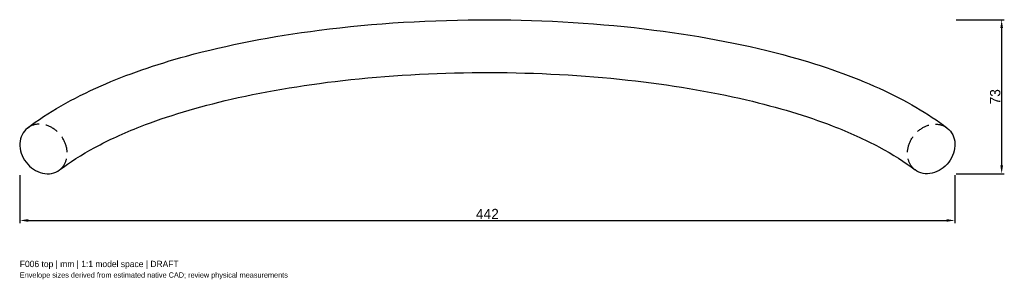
# Model space of a CAD drawing. Header units: millimetres. Extents: x -221 to 245, y -87 to 37.
import ezdxf

# ---------------------------------------------------------------- set-up
doc = ezdxf.new("R2010")
doc.units = ezdxf.units.MM
doc.linetypes.add('HIDDEN', pattern=[9.525, 6.35, -3.175])
for name, color, linetype in [('ANNOTATIONS', 7, 'Continuous'), ('DIMENSIONS', 7, 'Continuous'), ('HIDDEN', 8, 'HIDDEN'), ('VISIBLE', 7, 'Continuous')]:
    doc.layers.add(name, color=color, linetype=linetype)
doc.dimstyles.get("Standard").update_dxf_attribs({"dimtxt": 2.5, "dimasz": 2.5, "dimexe": 1.25, "dimexo": 0.625, "dimtad": 1, "dimcen": 2.5, "dimazin": 3, "dimtfac": 1, "dimtmove": 0, "dimatfit": 3})

# ---------------------------------------------------------------- blocks, each defined once
blk = doc.blocks.new('_CLOSEDFILLED')
at = {"color": 0, "linetype": 'BYBLOCK'}
blk.add_solid([(-1, 0.16), (0, 0), (-1, -0.16)], dxfattribs=at)
blk = doc.blocks.new('*D1')
at = {"color": 0}
for p, q in [((-221.22, -37.13), (-221.22, -59.88)), ((221.22, -37.13), (221.22, -59.88)), ((-217.23, -58.63), (217.23, -58.63))]:
    blk.add_line(p, q, dxfattribs=at)
at = {"layer": 'Defpoints'}
for p in [(-221.22, -36.51), (221.22, -36.51), (-221.22, -58.63)]:
    blk.add_point(p, dxfattribs=at)
at = {"layer": 'DIMENSIONS', "color": 0, "xscale": 3.9818731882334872, "yscale": 3.9818731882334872, "rotation": 180}
blk.add_blockref('_CLOSEDFILLED', (-221.22, -58.63), dxfattribs=at)
at = {"layer": 'DIMENSIONS', "color": 0, "xscale": 3.9818731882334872, "yscale": 3.9818731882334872}
blk.add_blockref('_CLOSEDFILLED', (221.22, -58.63), dxfattribs=at)
at = {"layer": 'DIMENSIONS', "color": 0, "insert": (0, -55.57), "char_height": 4.867, "attachment_point": 5}
blk.add_mtext('442', dxfattribs=at)
blk = doc.blocks.new('*D2')
at = {"color": 0}
for p, q in [((221.84, 36.51), (244.59, 36.51)), ((243.34, -32.53), (243.34, 32.53)), ((221.84, -36.51), (244.59, -36.51))]:
    blk.add_line(p, q, dxfattribs=at)
at = {"layer": 'Defpoints'}
for p in [(221.22, 36.51), (221.22, -36.51), (243.34, -36.51)]:
    blk.add_point(p, dxfattribs=at)
at = {"layer": 'DIMENSIONS', "color": 0, "xscale": 3.9818731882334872, "yscale": 3.9818731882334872}
for p, rotation in [((243.34, 36.51), 90), ((243.34, -36.51), 270)]:
    blk.add_blockref('_CLOSEDFILLED', p, dxfattribs=dict(at, rotation=rotation))
at = {"layer": 'DIMENSIONS', "color": 0, "insert": (240.28, 0), "char_height": 4.867, "attachment_point": 5, "rotation": 90}
blk.add_mtext('73', dxfattribs=at)

msp = doc.modelspace()

# ---------------------------------------------------------------- linework, layer by layer
at = {"layer": 'HIDDEN'}
for points, knots in [([(-198.961, -24.742), (-199.306, -22.677), (-200.182, -20.589), (-201.485, -18.783), (-202.783, -16.974), (-204.501, -15.454), (-206.4, -14.441), (-208.298, -13.423), (-210.368, -12.913), (-212.326, -12.982), (-214.284, -13.045), (-216.124, -13.685), (-217.593, -14.813)], [0, 0, 0, 0, 0.5342793, 0.5342793, 0.5342793, 1.0685586, 1.0685586, 1.0685586, 1.6028378, 1.6028378, 1.6028378, 2.1371171, 2.1371171, 2.1371171, 2.1371171]), ([(198.961, -24.742), (199.306, -22.677), (200.182, -20.589), (201.485, -18.783), (202.783, -16.974), (204.501, -15.454), (206.4, -14.441), (208.298, -13.423), (210.368, -12.913), (212.326, -12.982), (214.284, -13.045), (216.124, -13.685), (217.593, -14.813)], [0, 0, 0, 0, 0.5342793, 0.5342793, 0.5342793, 1.0685586, 1.0685586, 1.0685586, 1.6028378, 1.6028378, 1.6028378, 2.1371171, 2.1371171, 2.1371171, 2.1371171]), ([(-202.407, -34.672), (-201.016, -33.611), (-199.958, -32.119), (-199.364, -30.385), (-198.765, -28.654), (-198.631, -26.688), (-198.961, -24.742)], [0, 0, 0, 0, 0.5, 0.5, 0.5, 1, 1, 1, 1]), ([(202.407, -34.672), (201.016, -33.611), (199.958, -32.119), (199.364, -30.385), (198.765, -28.654), (198.631, -26.688), (198.961, -24.742)], [0, 0, 0, 0, 0.5, 0.5, 0.5, 1, 1, 1, 1])]:
    msp.add_open_spline(points, degree=3, knots=knots, dxfattribs=at)
at = {"layer": 'VISIBLE'}
for points, knots in [([(-217.593, -14.813), (-207.986, -7.463), (-196.326, -0.758), (-182.77, 5.207), (-170.677, 10.531), (-157.078, 15.26), (-142.279, 19.311), (-123.074, 24.572), (-101.859, 28.686), (-79.564, 31.554), (-53.598, 34.898), (-26.185, 36.558), (1.201, 36.507), (27.532, 36.46), (53.849, 34.832), (78.841, 31.646), (101.863, 28.716), (123.745, 24.459), (143.469, 18.983), (158.893, 14.705), (172.989, 9.685), (185.416, 4.022), (197.85, -1.641), (208.615, -7.947), (217.593, -14.813)], [0, 0, 0, 0, 0.1266851, 0.1266851, 0.1266851, 0.2397675, 0.2397675, 0.2397675, 0.3865547, 0.3865547, 0.3865547, 0.5575215, 0.5575215, 0.5575215, 0.7219042, 0.7219042, 0.7219042, 0.8733149, 0.8733149, 0.8733149, 0.9366574, 0.9366574, 0.9366574, 1, 1, 1, 1]), ([(-202.407, -34.672), (-197.655, -31.037), (-192.072, -27.445), (-185.676, -23.993), (-179.282, -20.54), (-172.076, -17.226), (-164.144, -14.128), (-151.487, -9.18), (-136.975, -4.791), (-121.157, -1.15), (-103.619, 2.894), (-84.494, 6.022), (-64.592, 8.144), (-43.264, 10.42), (-21.045, 11.548), (1.153, 11.507), (23.233, 11.468), (45.304, 10.272), (66.466, 7.941), (86.243, 5.765), (105.224, 2.591), (122.607, -1.487), (137.459, -4.966), (151.133, -9.106), (163.167, -13.749), (171.321, -16.892), (178.725, -20.263), (185.283, -23.781), (191.843, -27.298), (197.558, -30.962), (202.407, -34.672)], [0, 0, 0, 0, 0.0691517, 0.0691517, 0.0691517, 0.1383033, 0.1383033, 0.1383033, 0.2486939, 0.2486939, 0.2486939, 0.3711047, 0.3711047, 0.3711047, 0.5022717, 0.5022717, 0.5022717, 0.632744, 0.632744, 0.632744, 0.7546896, 0.7546896, 0.7546896, 0.8588691, 0.8588691, 0.8588691, 0.9294346, 0.9294346, 0.9294346, 1, 1, 1, 1]), ([(-217.593, -14.813), (-218.674, -15.638), (-219.556, -16.722), (-220.173, -17.982), (-220.791, -19.241), (-221.144, -20.676), (-221.205, -22.178), (-221.268, -23.68), (-221.038, -25.249), (-220.534, -26.765), (-220.031, -28.281), (-219.255, -29.744), (-218.262, -31.043), (-217.27, -32.344), (-216.064, -33.479), (-214.733, -34.365), (-213.402, -35.251), (-211.949, -35.887), (-210.481, -36.223), (-209.014, -36.561), (-207.533, -36.599), (-206.152, -36.333), (-204.77, -36.069), (-203.489, -35.501), (-202.407, -34.672)], [0, 0, 0, 0, 0.125, 0.125, 0.125, 0.25, 0.25, 0.25, 0.375, 0.375, 0.375, 0.5, 0.5, 0.5, 0.625, 0.625, 0.625, 0.75, 0.75, 0.75, 0.875, 0.875, 0.875, 1, 1, 1, 1]), ([(217.593, -14.813), (218.674, -15.638), (219.556, -16.722), (220.173, -17.982), (220.791, -19.241), (221.144, -20.676), (221.205, -22.178), (221.268, -23.68), (221.038, -25.249), (220.534, -26.765), (220.031, -28.281), (219.255, -29.744), (218.262, -31.043), (217.27, -32.344), (216.064, -33.479), (214.733, -34.365), (213.402, -35.251), (211.949, -35.887), (210.481, -36.223), (209.014, -36.561), (207.533, -36.599), (206.152, -36.333), (204.77, -36.069), (203.489, -35.501), (202.407, -34.672)], [0, 0, 0, 0, 0.125, 0.125, 0.125, 0.25, 0.25, 0.25, 0.375, 0.375, 0.375, 0.5, 0.5, 0.5, 0.625, 0.625, 0.625, 0.75, 0.75, 0.75, 0.875, 0.875, 0.875, 1, 1, 1, 1])]:
    msp.add_open_spline(points, degree=3, knots=knots, dxfattribs=at)

# ---------------------------------------------------------------- texts
at = {"layer": 'ANNOTATIONS'}
for s, height, p in [('F006 top | mm | 1:1 model space | DRAFT', 3, (-221.215, -80.751)), ('Envelope sizes derived from estimated native CAD; review physical measurements', 2.5, (-221.215, -85.751))]:
    msp.add_text(s, height=height, dxfattribs=at).set_placement(p)

# ---------------------------------------------------------------- dimensions: what is measured, and where the dimension line sits
at = {"layer": 'DIMENSIONS'}
dim = msp.add_linear_dim(base=(243.337, -36.508), p1=(221.215, -36.508), p2=(221.215, 36.508), angle=90, dimstyle='Standard', override={"dimtxt": 4.866734, "dimasz": 3.981873, "dimtad": 1, "dimdec": 2}, dxfattribs=at)
dim.commit()
dim.dimension.update_dxf_attribs({"geometry": '*D2', "text_midpoint": (240.278, 0)})
dim = msp.add_linear_dim(base=(-221.215, -58.629), p1=(-221.215, -36.508), p2=(221.215, -36.508), dimstyle='Standard', override={"dimtxt": 4.866734, "dimasz": 3.981873, "dimtad": 1, "dimdec": 2}, dxfattribs=at)
dim.commit()
dim.dimension.update_dxf_attribs({"geometry": '*D1', "text_midpoint": (0, -55.571)})

doc.saveas('drawing.dxf')
